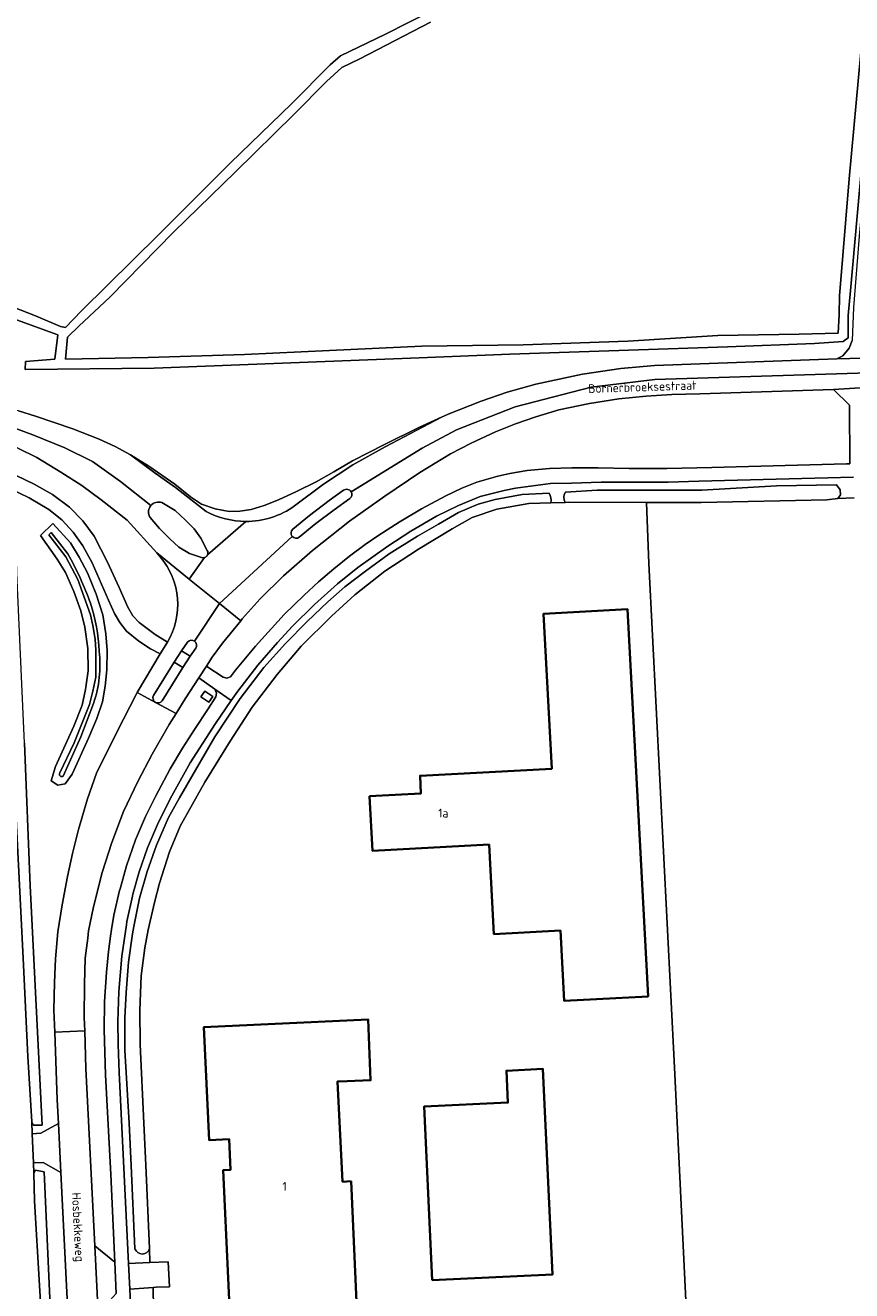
# Model space of a CAD drawing. Header units: metres. Extents: x 245598 to 248629, y 478632 to 481821.
# Tile 15 of 122: x 246513 to 246682, y 480062 to 480320. Entities that reach past the tile are written whole.
import ezdxf
from ezdxf.enums import TextEntityAlignment as Align

# ---------------------------------------------------------------- set-up
doc = ezdxf.new("R2010")
doc.units = ezdxf.units.M
for name, color, linetype, lineweight in [('B-XX-GR-BOUWLAND-GV', 80, 'Continuous', 13), ('B-XX-GR-GRAS-GV', 60, 'Continuous', 13), ('B-XX-GR-GROENVOORZIENING-GV', 80, 'Continuous', 18), ('B-XX-OG-BEBOUWING-GV', 7, 'Continuous', 35), ('B-XX-OG-BEBOUWING-T18', 10, 'Continuous', 18), ('B-XX-OG-TERREIN_ERF-GV', 7, 'Continuous', 18), ('B-XX-OG-TOPOGRAFIE-T18', 10, 'Continuous', 18), ('B-XX-OG-WATER-GV', 130, 'Continuous', 18), ('B-XX-OG-WATER_GREPPEL-GV', 160, 'Continuous', 18), ('B-XX-OG-WATER_SLOOT-GV', 120, 'Continuous', 18), ('B-XX-VH-VERHARDING_GESLOTEN-GV', 252, 'Continuous', 18), ('B-XX-VH-VERHARDING_OPEN-GV', 252, 'Continuous', 18)]:
    doc.layers.add(name, color=color, linetype=linetype, lineweight=lineweight)
doc.styles.add('NLCS-ISO-M-T18', font='NLCS-ISO.ttf', dxfattribs={"height": 1.8})

msp = doc.modelspace()

# ---------------------------------------------------------------- linework, layer by layer
at = {"layer": 'B-XX-GR-BOUWLAND-GV'}
for points in [[(246500.54, 480266.78), (246515.52, 480260.96), (246520.6, 480258.78), (246521.66, 480258.58), (246524.88, 480261.98), (246540.64, 480277.54), (246555.28, 480292.14), (246567.7, 480304.14), (246575.54, 480312.08), (246577.68, 480313.92), (246586.84, 480318.36), (246610.58, 480330.46)], [(246519.072, 479939.817), (246519.06, 479943.02), (246518.2, 479965.58), (246516.72, 479994.72), (246516.462, 480000), (246514.28, 480044.6), (246514.56, 480045.78), (246516.02, 480046.5), (246517.736, 480046.43), (246517.633, 480047.444), (246517.219, 480051.519), (246516.908, 480054.576), (246516.321, 480063.291), (246515.34, 480080.56), (246515.216, 480086.179), (246515.122, 480088.332), (246514.864, 480094.235), (246514.759, 480096.64), (246513.98, 480109.96), (246513.04, 480130), (246511.116, 480167.963), (246508.916, 480220.34)]]:
    msp.add_lwpolyline(points, dxfattribs=at)
at = {"layer": 'B-XX-GR-GRAS-GV'}
for points in [[(246596, 480320.78), (246581.6, 480313.34), (246577.96, 480311.58), (246574.8, 480308.72), (246568.16, 480301.98), (246556.26, 480290.26), (246543.68, 480278), (246530.66, 480264.76), (246524.36, 480258.8), (246522.04, 480256.6), (246521.62, 480252.08), (246538.5, 480252.42), (246558.12, 480253.06), (246575.42, 480253.86), (246594.28, 480254.78), (246614.88, 480255.06), (246636.22, 480255.8), (246654.56, 480256.9), (246671.16, 480257.18), (246679.07, 480257.43), (246679.26, 480261.22), (246679.38, 480265.02), (246681.3, 480288.84), (246684.2, 480319.84)], [(246682.318, 480223.851), (246678.997, 480223.723), (246678.98, 480223.7), (246676.78, 480223.46), (246651.167, 480222.863)], [(246651.167, 480222.863), (246640.041, 480222.897), (246640.511, 480210.454), (246645.72, 480107.713), (246648.134, 480058.874), (246674.085, 480059.172)]]:
    msp.add_lwpolyline(points, dxfattribs=at)
at = {"layer": 'B-XX-GR-GROENVOORZIENING-GV'}
for points in [[(246683.88, 480291.88), (246681.6, 480266.1), (246681.1, 480261), (246681.14, 480256.46), (246680.1, 480255.7), (246674.26, 480255.32), (246656.56, 480254.6), (246638.4, 480253.98), (246612.18, 480253.12), (246593.7, 480252.38), (246539.675, 480250.262), (246513.43, 480249.974), (246513.465, 480251.658), (246519.501, 480252.106), (246520.093, 480257.044), (246504.845, 480262.563)], [(246512.082, 480241.546), (246515.546, 480240.481), (246523.107, 480237.878), (246528.49, 480235.823), (246531.753, 480234.291), (246534.862, 480232.594), (246538.638, 480230.297), (246543.905, 480226.656), (246547.106, 480224.039), (246549.356, 480222.558), (246552.109, 480221.609), (246554.957, 480221.082), (246557.136, 480221.098), (246559.502, 480221.474), (246562.1, 480222.26), (246565.036, 480223.412), (246568.722, 480225.143), (246572.721, 480227.116), (246576.331, 480229.115), (246580.131, 480231.416), (246586.616, 480234.742), (246593.624, 480238.16), (246598.412, 480240.341), (246598.739, 480240.49), (246599.622, 480240.892), (246606.305, 480243.541), (246611.617, 480245.382), (246617.469, 480247.019), (246626.988, 480249.034), (246634.773, 480250.182), (246641.657, 480250.825), (246678.821, 480252.172), (246680.06, 480252.78), (246681.3, 480254.38), (246681.96, 480255.9)], [(246568.336, 480222.196), (246574.223, 480226.654), (246580.156, 480230.561), (246586.769, 480234.222), (246598.412, 480240.341), (246593.624, 480238.16), (246586.616, 480234.742), (246580.131, 480231.416), (246576.331, 480229.115), (246572.721, 480227.116), (246568.722, 480225.143), (246565.036, 480223.412), (246562.1, 480222.26), (246559.502, 480221.474), (246557.136, 480221.098), (246554.957, 480221.082), (246552.109, 480221.609), (246549.356, 480222.558), (246547.106, 480224.039), (246543.905, 480226.656), (246538.638, 480230.297), (246534.862, 480232.594), (246539.934, 480228.904), (246544.068, 480225.962), (246550.321, 480221.092)], [(246505.31, 480236.321), (246504.607, 480233.48), (246504.51, 480232.227), (246504.666, 480231.348), (246505.112, 480230.96), (246509.488, 480229.248), (246511.571, 480228.406), (246515.226, 480226.626), (246519.018, 480224.496), (246522.479, 480221.964), (246525.153, 480219.139), (246527.499, 480216.045), (246530.215, 480210.701), (246532.568, 480205.576), (246534.339, 480201.546), (246535.391, 480199.783), (246536.677, 480198.417), (246539.913, 480195.991), (246542.411, 480194.4)], [(246540.963, 480211.806), (246540.231, 480212.619), (246534.236, 480219.278), (246528.922, 480223.416), (246524.94, 480226.355), (246520.689, 480229.094), (246515.804, 480232.034), (246511.936, 480233.995), (246508, 480235.523), (246505.31, 480236.321)], [(246682.2, 480228.06), (246650.72, 480227.22), (246644.459, 480227.026), (246630.763, 480227.045), (246624.718, 480226.808), (246620.465, 480226.734), (246613.317, 480225.795), (246610.996, 480225.36), (246606.133, 480224.105), (246601.743, 480222.309), (246597.252, 480220.088), (246592.014, 480217.052), (246587.321, 480214.027), (246581.212, 480209.647), (246577.07, 480206.342), (246572.385, 480202.077), (246567.905, 480197.699), (246564.821, 480194.362), (246560.833, 480189.752), (246556.736, 480184.443), (246555.408, 480182.52), (246552.203, 480177.88), (246547.07, 480169.811), (246543.287, 480163.075), (246540.567, 480157.738), (246538.347, 480152.499), (246536.647, 480147.641), (246535.352, 480143.069), (246535.269, 480142.685), (246534.139, 480137.476), (246534.049, 480136.85), (246533.122, 480130.4), (246532.541, 480123.248), (246532.329, 480117.122), (246532.391, 480112.409), (246532.593, 480106.737), (246533.018, 480098.333), (246534.5, 480067.787), (246538.845, 480067.963), (246538.779, 480070.838)], [(246623.499, 480225.012), (246629.964, 480225.39), (246651.287, 480225.42), (246666.54, 480226.3), (246678.76, 480226.5), (246679.5, 480225.46), (246679.54, 480224.46), (246678.997, 480223.723), (246682.318, 480223.851)], [(246513.262, 480173.843), (246514.452, 480144.749), (246516.868, 480095.995), (246515.143, 480096.009), (246514.759, 480096.64), (246514.864, 480094.235), (246516.592, 480094.342), (246520.203, 480096.348), (246519.963, 480101.161), (246519.444, 480114.918), (246519.274, 480119.424), (246519.415, 480125.044), (246519.61, 480129.864), (246520.109, 480135.423), (246520.94, 480140.908), (246522.027, 480146.642), (246523.07, 480151.339), (246524.28, 480156.238), (246526.114, 480162.519), (246527.987, 480167.762), (246532.111, 480176.064), (246536.097, 480183.914), (246536.246, 480184.164), (246540.941, 480192.034), (246538.986, 480193.082), (246536.575, 480194.639), (246534.102, 480196.702), (246532.686, 480198.455), (246531.64, 480200.282), (246530.421, 480202.991), (246527.043, 480210.579), (246525.143, 480214.064), (246523.231, 480216.863), (246520.928, 480219.395), (246518.271, 480221.455), (246514.263, 480223.852), (246510.307, 480225.73)], [(246535.783, 480070.801), (246535.048, 480087.786), (246534.615, 480096.375), (246533.759, 480111.287), (246533.735, 480117.872), (246533.99, 480123.048), (246534.453, 480129.237), (246535.313, 480135.014), (246535.579, 480136.487), (246536.752, 480142.255), (246538.262, 480147.663), (246540.152, 480153.051), (246542.606, 480158.69), (246544.846, 480162.708), (246548.103, 480168.351), (246552.058, 480175.139), (246557.257, 480182.962), (246562.076, 480189.292), (246566.491, 480194.182), (246570.904, 480198.67), (246575.066, 480202.635), (246578.564, 480205.676), (246582.74, 480208.909), (246587.594, 480212.403), (246593.386, 480216.011), (246597.645, 480218.471), (246601.696, 480220.831), (246605.704, 480222.546), (246609.207, 480223.509), (246614.69, 480224.497), (246620.164, 480224.817)], [(246620.549, 480222.828), (246623.483, 480222.922)]]:
    msp.add_lwpolyline(points, dxfattribs=at)
for points in [[(246550.469, 480189.461), (246553.785, 480187.325), (246554.531, 480187.104), (246555.267, 480187.351), (246556.312, 480188.695), (246560.366, 480193.641), (246566.213, 480200.04), (246566.209, 480200.043), (246570.296, 480204.018), (246573.217, 480206.758), (246576.303, 480209.38), (246579.513, 480211.937), (246582.731, 480214.313), (246585.513, 480216.255), (246589.619, 480218.919), (246594.184, 480221.619), (246599.12, 480224.275), (246602.396, 480225.815), (246605.445, 480227.022), (246609.731, 480228.286), (246612.173, 480228.837), (246615.707, 480229.421), (246620.28, 480229.822), (246624.783, 480229.986), (246630.182, 480229.969), (246636.503, 480229.815), (246644.17, 480229.841), (246653.34, 480230), (246680.74, 480230.76), (246681.46, 480230.76), (246681.36, 480242.72), (246678.096, 480245.923), (246650.881, 480245.066), (246645.208, 480244.923), (246639.989, 480244.597), (246634.41, 480244.047), (246628.421, 480243.102), (246622.165, 480241.752), (246617.453, 480240.379), (246613.303, 480238.932), (246609.264, 480237.298), (246604.298, 480235.006), (246600.067, 480232.781), (246593.857, 480229.008), (246586.713, 480224.203), (246579.476, 480219.065), (246571.936, 480213.134), (246566.04, 480207.965), (246561.33, 480203.229), (246557.657, 480199.188), (246557.339, 480198.797), (246553.607, 480194.209), (246551.545, 480191.382), (246550.372, 480189.557)], [(246530.127, 480192.715), (246530.094, 480188.782), (246529.74, 480185.485), (246529.183, 480182.297), (246528.053, 480178.865), (246526.362, 480174.861), (246523.034, 480167.495), (246521.571, 480165.526), (246520.057, 480165.271), (246518.731, 480166.191), (246519.585, 480169.071), (246523.336, 480177.341), (246525.034, 480181.617), (246525.744, 480184.761), (246526.235, 480188.597), (246526.195, 480193.164), (246525.608, 480197.515), (246524.776, 480200.817), (246523.358, 480204.776), (246521.646, 480208.607), (246519.938, 480211.362), (246516.541, 480216.144), (246519.091, 480218.606), (246522.675, 480214.651), (246524.445, 480211.782), (246526.101, 480208.534), (246527.908, 480204.229), (246529.227, 480199.966), (246529.876, 480196.114)], [(246531.027, 480135.883), (246531.517, 480138.807), (246532.661, 480143.783), (246532.767, 480144.165), (246534.07, 480148.857), (246535.926, 480154.11), (246537.911, 480158.892), (246539.954, 480162.944), (246542.995, 480168.593), (246545.467, 480172.814), (246547.947, 480176.658), (246550.693, 480180.822), (246552.263, 480183.312), (246552.437, 480184.064), (246552.073, 480184.85), (246548.785, 480187.13), (246546.027, 480182.899), (246544.189, 480179.903), (246542.785, 480177.614), (246539.279, 480171.573), (246536.389, 480166.058), (246533.438, 480159.888), (246531.052, 480153.588), (246529.125, 480147.459), (246528.6, 480145.398), (246527.263, 480140.15), (246526.35, 480135.6), (246526.169, 480134.077), (246525.683, 480130.001), (246525.485, 480124.691), (246525.478, 480117.944), (246525.568, 480115.192), (246525.817, 480107.533), (246527.614, 480071.388), (246531.69, 480068.057), (246530.854, 480085.936), (246529.817, 480106.265), (246529.513, 480115.445), (246529.568, 480121.111), (246530.014, 480127.137), (246530.401, 480131.391), (246530.796, 480134.508)], [(246549.249, 480183.274), (246550.042, 480184.442), (246551.64, 480183.356), (246550.847, 480182.188)], [(246520.701, 480086.358), (246517.123, 480088.387), (246515.122, 480088.332), (246515.216, 480086.179), (246515.511, 480086.835), (246517.264, 480086.499), (246518.693, 480054.588), (246516.908, 480054.576), (246517.219, 480051.519), (246522.324, 480053.772)], [(246539.49, 480062.921), (246534.755, 480062.573), (246535.384, 480049.645), (246536.948, 480016.708), (246542.954, 480017), (246542.963, 480017), (246545.143, 480018.709), (246545.038, 480020.328), (246540.554, 480020.054), (246539.749, 480045.655)]]:
    msp.add_lwpolyline(points, close=True, dxfattribs=at)
for points in [[(246620.164, 480224.817, -0.1717242), (246620.549, 480222.828)], [(246623.483, 480222.922, -0.2841951), (246623.499, 480225.012)], [(246550.321, 480221.092, 0.1241385), (246558.375, 480219.023)], [(246558.375, 480219.023, 0.1563395), (246568.336, 480222.196)], [(246542.411, 480194.4, 0.3184005), (246540.963, 480211.806)], [(246538.779, 480070.838, -0.731321), (246535.783, 480070.801)]]:
    msp.add_lwpolyline(points, format="xyb", dxfattribs=at)
at = {"layer": 'B-XX-OG-BEBOUWING-GV'}
for points in [[(246583.575, 480163.04), (246584.163, 480151.912), (246607.962, 480153.17), (246608.925, 480134.943), (246622.481, 480135.66), (246623.238, 480121.33), (246640.34, 480122.234), (246636.17, 480201.128), (246619.063, 480200.223), (246620.733, 480168.615), (246593.882, 480167.196), (246594.072, 480163.595)], [(246579.882, 480084.588), (246578.095, 480084.47), (246577.059, 480104.857), (246579.016, 480104.94), (246583.812, 480105.144), (246583.285, 480117.533), (246549.84, 480115.976), (246550.911, 480092.956), (246554.968, 480093.145), (246555.261, 480086.868), (246553.762, 480086.797), (246555.141, 480057.456), (246566.353, 480057.934), (246566.353, 480059.334), (246580.93, 480059.954)], [(246596.37, 480064.413), (246620.887, 480065.571), (246618.911, 480107.438), (246611.475, 480107.087), (246611.781, 480100.594), (246594.7, 480099.788)]]:
    msp.add_lwpolyline(points, close=True, dxfattribs=at)
at = {"layer": 'B-XX-OG-TERREIN_ERF-GV'}
msp.add_lwpolyline([(246648.134, 480058.874), (246645.72, 480107.713), (246640.511, 480210.454), (246640.041, 480222.897), (246624.207, 480222.945), (246623.483, 480222.922), (246620.549, 480222.828), (246616.052, 480222.685), (246609.506, 480221.528), (246604.476, 480219.809), (246600.429, 480217.529), (246593.544, 480213.411), (246586.717, 480208.898), (246580.625, 480204.058), (246575.823, 480199.744), (246569.672, 480193.622), (246564.751, 480187.824), (246559.664, 480181.214), (246555.198, 480174.24), (246550.045, 480165.863), (246544.997, 480156.899), (246542.81, 480151.682), (246540.781, 480145.338), (246539.765, 480141.383), (246538.495, 480135.796), (246537.776, 480132.113), (246537.084, 480126.439), (246536.785, 480119.403), (246536.883, 480112.434), (246537.573, 480096.403), (246537.989, 480087.802), (246538.779, 480070.838), (246538.845, 480067.963), (246542.579, 480068.114), (246542.802, 480063.069), (246540.149, 480062.97), (246539.49, 480062.921), (246539.749, 480045.655)], dxfattribs=at)
for points in [[(246583.575, 480163.04), (246594.072, 480163.595), (246593.882, 480167.196), (246620.733, 480168.615), (246619.063, 480200.223), (246636.17, 480201.128), (246640.34, 480122.234), (246623.238, 480121.33), (246622.481, 480135.66), (246608.925, 480134.943), (246607.962, 480153.17), (246584.163, 480151.912)], [(246579.016, 480104.94), (246577.059, 480104.857), (246578.095, 480084.47), (246579.882, 480084.588), (246580.93, 480059.954), (246566.353, 480059.334), (246566.353, 480057.934), (246555.141, 480057.456), (246553.762, 480086.797), (246555.261, 480086.868), (246554.968, 480093.145), (246550.911, 480092.956), (246549.84, 480115.976), (246583.285, 480117.533), (246583.812, 480105.144)], [(246596.37, 480064.413), (246594.7, 480099.788), (246611.781, 480100.594), (246611.475, 480107.087), (246618.911, 480107.438), (246620.887, 480065.571)]]:
    msp.add_lwpolyline(points, close=True, dxfattribs=at)
at = {"layer": 'B-XX-OG-WATER-GV'}
for points in [[(246522.11, 480212.457), (246518.721, 480216.794), (246518.24, 480216.282), (246521.724, 480211.84), (246524.189, 480207.232), (246526.747, 480199.993), (246527.24, 480197.794), (246527.682, 480195.056), (246527.827, 480192.828), (246527.799, 480187.296), (246527.221, 480184.447), (246526.535, 480181.705), (246523.375, 480173.929), (246520.488, 480167.817)], [(246521.19, 480167.149), (246524.751, 480175.141), (246527.379, 480181.947)]]:
    msp.add_lwpolyline(points, dxfattribs=at)
for points in [[(246526.721, 480202.381, 0.042086), (246522.11, 480212.457)], [(246528.485, 480192.587, 0.0737179), (246526.721, 480202.381)], [(246527.379, 480181.947, 0.1102994), (246528.485, 480192.587)], [(246520.488, 480167.817, 0.8976751), (246521.19, 480167.149)]]:
    msp.add_lwpolyline(points, format="xyb", dxfattribs=at)
at = {"layer": 'B-XX-OG-WATER_GREPPEL-GV'}
for points in [[(246610.58, 480330.46), (246586.84, 480318.36), (246577.68, 480313.92), (246575.54, 480312.08), (246567.7, 480304.14), (246555.28, 480292.14), (246540.64, 480277.54), (246524.88, 480261.98), (246521.66, 480258.58), (246520.6, 480258.78), (246515.52, 480260.96), (246500.54, 480266.78)], [(246684.2, 480319.84), (246681.3, 480288.84), (246679.38, 480265.02), (246679.26, 480261.22), (246679.07, 480257.43), (246671.16, 480257.18), (246654.56, 480256.9), (246636.22, 480255.8), (246614.88, 480255.06), (246594.28, 480254.78), (246575.42, 480253.86), (246558.12, 480253.06), (246538.5, 480252.42), (246521.62, 480252.08), (246522.04, 480256.6), (246524.36, 480258.8), (246530.66, 480264.76), (246543.68, 480278), (246556.26, 480290.26), (246568.16, 480301.98), (246574.8, 480308.72), (246577.96, 480311.58), (246581.6, 480313.34), (246596, 480320.78)], [(246504.845, 480262.563), (246520.093, 480257.044), (246519.501, 480252.106), (246513.465, 480251.658), (246513.43, 480249.974), (246539.675, 480250.262), (246593.7, 480252.38), (246612.18, 480253.12), (246638.4, 480253.98), (246656.56, 480254.6), (246674.26, 480255.32), (246680.1, 480255.7), (246681.14, 480256.46), (246681.1, 480261), (246681.6, 480266.1), (246683.88, 480291.88)], [(246640.041, 480222.897), (246651.167, 480222.863), (246676.78, 480223.46), (246678.98, 480223.7), (246678.997, 480223.723), (246679.54, 480224.46), (246679.5, 480225.46), (246678.76, 480226.5), (246666.54, 480226.3), (246651.287, 480225.42), (246629.964, 480225.39), (246623.499, 480225.012)], [(246620.164, 480224.817), (246614.69, 480224.497), (246609.207, 480223.509), (246605.704, 480222.546), (246601.696, 480220.831), (246597.645, 480218.471), (246593.386, 480216.011), (246587.594, 480212.403), (246582.74, 480208.909), (246578.564, 480205.676), (246575.066, 480202.635), (246570.904, 480198.67), (246566.491, 480194.182), (246562.076, 480189.292), (246557.257, 480182.962), (246552.058, 480175.139), (246548.103, 480168.351), (246544.846, 480162.708), (246542.606, 480158.69), (246540.152, 480153.051), (246538.262, 480147.663), (246536.752, 480142.255), (246535.579, 480136.487), (246535.313, 480135.014), (246534.453, 480129.237), (246533.99, 480123.048), (246533.735, 480117.872), (246533.759, 480111.287), (246534.615, 480096.375), (246535.048, 480087.786), (246535.783, 480070.801)], [(246538.779, 480070.838), (246537.989, 480087.802), (246537.573, 480096.403), (246536.883, 480112.434), (246536.785, 480119.403), (246537.084, 480126.439), (246537.776, 480132.113), (246538.495, 480135.796), (246539.765, 480141.383), (246540.781, 480145.338), (246542.81, 480151.682), (246544.997, 480156.899), (246550.045, 480165.863), (246555.198, 480174.24), (246559.664, 480181.214), (246564.751, 480187.824), (246569.672, 480193.622), (246575.823, 480199.744), (246580.625, 480204.058), (246586.717, 480208.898), (246593.544, 480213.411), (246600.429, 480217.529), (246604.476, 480219.809), (246609.506, 480221.528), (246616.052, 480222.685), (246620.549, 480222.828)], [(246623.483, 480222.922), (246624.207, 480222.945), (246640.041, 480222.897)]]:
    msp.add_lwpolyline(points, dxfattribs=at)
for points in [[(246620.549, 480222.828, 0.1717242), (246620.164, 480224.817)], [(246623.499, 480225.012, 0.2841951), (246623.483, 480222.922)], [(246535.783, 480070.801, 0.731321), (246538.779, 480070.838)]]:
    msp.add_lwpolyline(points, format="xyb", dxfattribs=at)
for points in [[(246511.116, 480167.963), (246513.04, 480130), (246513.98, 480109.96), (246514.759, 480096.64), (246515.143, 480096.009), (246516.868, 480095.995), (246514.452, 480144.749), (246513.262, 480173.843), (246511.755, 480208.535), (246511.507, 480216.721), (246511.353, 480220.589), (246510.042, 480220.455), (246509.362, 480220.386), (246508.916, 480220.34)], [(246515.216, 480086.179), (246515.34, 480080.56), (246516.321, 480063.291), (246516.908, 480054.576), (246518.693, 480054.588), (246517.264, 480086.499), (246515.511, 480086.835)]]:
    msp.add_lwpolyline(points, close=True, dxfattribs=at)
at = {"layer": 'B-XX-OG-WATER_SLOOT-GV'}
msp.add_lwpolyline([(246530.127, 480192.715), (246529.876, 480196.114), (246529.227, 480199.966), (246527.908, 480204.229), (246526.101, 480208.534), (246524.445, 480211.782), (246522.675, 480214.651), (246519.091, 480218.606), (246516.541, 480216.144), (246519.938, 480211.362), (246521.646, 480208.607), (246523.358, 480204.776), (246524.776, 480200.817), (246525.608, 480197.515), (246526.195, 480193.164), (246526.235, 480188.597), (246525.744, 480184.761), (246525.034, 480181.617), (246523.336, 480177.341), (246519.585, 480169.071), (246518.731, 480166.191), (246520.057, 480165.271), (246521.571, 480165.526), (246523.034, 480167.495), (246526.362, 480174.861), (246528.053, 480178.865), (246529.183, 480182.297), (246529.74, 480185.485), (246530.094, 480188.782)], close=True, dxfattribs=at)
for points in [[(246520.488, 480167.817), (246523.375, 480173.929), (246526.535, 480181.705), (246527.221, 480184.447), (246527.799, 480187.296), (246527.827, 480192.828), (246527.682, 480195.056), (246527.24, 480197.794), (246526.747, 480199.993), (246524.189, 480207.232), (246521.724, 480211.84), (246518.24, 480216.282), (246518.721, 480216.794), (246522.11, 480212.457)], [(246527.379, 480181.947), (246524.751, 480175.141), (246521.19, 480167.149)]]:
    msp.add_lwpolyline(points, dxfattribs=at)
for points in [[(246522.11, 480212.457, -0.042086), (246526.721, 480202.381)], [(246526.721, 480202.381, -0.0737179), (246528.485, 480192.587)], [(246528.485, 480192.587, -0.1102994), (246527.379, 480181.947)], [(246521.19, 480167.149, -0.8976751), (246520.488, 480167.817)]]:
    msp.add_lwpolyline(points, format="xyb", dxfattribs=at)
at = {"layer": 'B-XX-VH-VERHARDING_GESLOTEN-GV'}
for points in [[(246691.473, 480330.067), (246688.302, 480330.592), (246688.14, 480328.86), (246685.68, 480302.34), (246683.36, 480277.2), (246682.18, 480262.66), (246681.96, 480255.9), (246681.3, 480254.38), (246680.06, 480252.78), (246678.821, 480252.172), (246689.433, 480252.429), (246687.98, 480253.1), (246686.82, 480253.94), (246685.94, 480255.34), (246685.26, 480257.56), (246685.32, 480264.66), (246688.56, 480301.8)], [(246543.798, 480190.351), (246545.579, 480189.246), (246547.076, 480191.584), (246545.296, 480192.675)], [(246544.189, 480179.903), (246539.966, 480182.153), (246536.246, 480184.164), (246536.097, 480183.914), (246532.111, 480176.064), (246527.987, 480167.762), (246526.114, 480162.519), (246524.28, 480156.238), (246523.07, 480151.339), (246522.027, 480146.642), (246520.94, 480140.908), (246520.109, 480135.423), (246519.61, 480129.864), (246519.415, 480125.044), (246519.274, 480119.424), (246519.444, 480114.918), (246525.568, 480115.192), (246525.478, 480117.944), (246525.485, 480124.691), (246525.683, 480130.001), (246526.169, 480134.077), (246526.35, 480135.6), (246527.263, 480140.15), (246528.6, 480145.398), (246529.125, 480147.459), (246531.052, 480153.588), (246533.438, 480159.888), (246536.389, 480166.058), (246539.279, 480171.573), (246542.785, 480177.614)]]:
    msp.add_lwpolyline(points, close=True, dxfattribs=at)
for points in [[(246689.433, 480252.429), (246678.821, 480252.172), (246641.657, 480250.825), (246634.773, 480250.182), (246626.988, 480249.034), (246617.469, 480247.019), (246611.617, 480245.382), (246606.305, 480243.541), (246599.622, 480240.892), (246598.739, 480240.49), (246598.412, 480240.341), (246586.769, 480234.222), (246580.156, 480230.561), (246574.223, 480226.654), (246568.336, 480222.196)], [(246734.88, 480248.12), (246756.606, 480248.843), (246771.52, 480249.34), (246782.968, 480249.5), (246793.41, 480250.1), (246793.305, 480253.01), (246762.859, 480251.895), (246691.746, 480249.557), (246641.725, 480247.967), (246628.756, 480246.385), (246613.281, 480242.369), (246601.32, 480237.684), (246594.329, 480233.935), (246579.84, 480225.064)], [(246579.84, 480225.064), (246594.329, 480233.935), (246601.32, 480237.684), (246613.281, 480242.369), (246628.756, 480246.385), (246641.725, 480247.967), (246691.746, 480249.557)], [(246687.96, 480246.56), (246678.096, 480245.923), (246681.36, 480242.72), (246681.46, 480230.76), (246680.74, 480230.76), (246653.34, 480230), (246644.17, 480229.841), (246636.503, 480229.815), (246630.182, 480229.969), (246624.783, 480229.986), (246620.28, 480229.822), (246615.707, 480229.421), (246612.173, 480228.837), (246609.731, 480228.286), (246605.445, 480227.022), (246602.396, 480225.815), (246599.12, 480224.275), (246594.184, 480221.619), (246589.619, 480218.919), (246585.513, 480216.255), (246582.731, 480214.313), (246579.513, 480211.937), (246576.303, 480209.38), (246573.217, 480206.758), (246570.296, 480204.018), (246566.209, 480200.043), (246566.213, 480200.04), (246560.366, 480193.641), (246556.312, 480188.695), (246555.267, 480187.351), (246554.531, 480187.104), (246553.785, 480187.325), (246550.469, 480189.461), (246550.372, 480189.557), (246548.785, 480187.13), (246552.073, 480184.85), (246555.408, 480182.52), (246556.736, 480184.443), (246560.833, 480189.752), (246564.821, 480194.362), (246567.905, 480197.699), (246572.385, 480202.077), (246577.07, 480206.342), (246581.212, 480209.647), (246587.321, 480214.027), (246592.014, 480217.052), (246597.252, 480220.088), (246601.743, 480222.309), (246606.133, 480224.105), (246610.996, 480225.36), (246613.317, 480225.795), (246620.465, 480226.734), (246624.718, 480226.808), (246630.763, 480227.045), (246644.459, 480227.026), (246650.72, 480227.22), (246682.2, 480228.06)], [(246567.848, 480215.993), (246552.995, 480202.307), (246557.339, 480198.797), (246557.657, 480199.188), (246561.33, 480203.229), (246566.04, 480207.965), (246571.936, 480213.134), (246579.476, 480219.065), (246586.713, 480224.203), (246593.857, 480229.008), (246600.067, 480232.781), (246604.298, 480235.006), (246609.264, 480237.298), (246613.303, 480238.932), (246617.453, 480240.379), (246622.165, 480241.752), (246628.421, 480243.102), (246634.41, 480244.047), (246639.989, 480244.597), (246645.208, 480244.923), (246650.881, 480245.066), (246678.096, 480245.923), (246687.96, 480246.56), (246734.88, 480248.12)], [(246550.321, 480221.092), (246544.068, 480225.962), (246539.934, 480228.904), (246534.862, 480232.594), (246531.753, 480234.291), (246528.49, 480235.823), (246523.107, 480237.878), (246515.546, 480240.481), (246512.082, 480241.546), (246512.046, 480241.57), (246500.064, 480244.107)], [(246507.378, 480239.497), (246514.968, 480236.689), (246521.523, 480234.015), (246527.129, 480231.254), (246532.821, 480227.201), (246539.017, 480222.256)], [(246539.017, 480222.256), (246532.821, 480227.201), (246527.129, 480231.254), (246521.523, 480234.015), (246514.968, 480236.689), (246507.378, 480239.497)], [(246511.936, 480233.995), (246515.804, 480232.034), (246520.689, 480229.094), (246524.94, 480226.355), (246528.922, 480223.416), (246534.236, 480219.278), (246540.231, 480212.619), (246546.853, 480207.27), (246549.937, 480211.668)], [(246510.307, 480225.73), (246514.263, 480223.852), (246518.271, 480221.455), (246520.928, 480219.395), (246523.231, 480216.863), (246525.143, 480214.064), (246527.043, 480210.579), (246530.421, 480202.991), (246531.64, 480200.282), (246532.686, 480198.455), (246534.102, 480196.702), (246536.575, 480194.639), (246538.986, 480193.082), (246540.941, 480192.034), (246542.411, 480194.4), (246539.913, 480195.991), (246536.677, 480198.417), (246535.391, 480199.783), (246534.339, 480201.546), (246532.568, 480205.576), (246530.215, 480210.701), (246527.499, 480216.045), (246525.153, 480219.139), (246522.479, 480221.964), (246519.018, 480224.496), (246515.226, 480226.626), (246511.571, 480228.406)], [(246567.933, 480217.438), (246571.364, 480220.269), (246575.364, 480223.29), (246578.317, 480225.396)], [(246579.599, 480223.726), (246576.354, 480221.405), (246572.646, 480218.587), (246569.282, 480215.834)], [(246541.285, 480222.866), (246543.962, 480221.241), (246546.049, 480219.386), (246547.837, 480217.541), (246549.207, 480215.624), (246550.533, 480213.122)], [(246549.356, 480211.653), (246546.934, 480212.47), (246544.752, 480213.815), (246542.923, 480215.459), (246540.815, 480217.592), (246539.263, 480219.452)], [(246550.566, 480212.238), (246558.375, 480219.023)], [(246558.375, 480219.023), (246550.566, 480212.238)], [(246550.031, 480211.703), (246549.937, 480211.668), (246546.853, 480207.27), (246546.897, 480207.234), (246552.995, 480202.307), (246567.848, 480215.993)], [(246552.995, 480202.307), (246546.897, 480207.234), (246546.853, 480207.27), (246540.231, 480212.619), (246540.963, 480211.806)], [(246550.372, 480189.557), (246551.545, 480191.382), (246553.607, 480194.209), (246557.339, 480198.797), (246552.995, 480202.307), (246547.94, 480194.626)], [(246547.94, 480194.626), (246552.995, 480202.307)], [(246542.411, 480194.4), (246540.941, 480192.034), (246536.246, 480184.164), (246539.966, 480182.153)], [(246539.586, 480183.58), (246543.798, 480190.351), (246545.296, 480192.675), (246546.518, 480194.439)], [(246548.219, 480193.202), (246547.076, 480191.584), (246545.579, 480189.246), (246541.357, 480182.457)], [(246539.966, 480182.153), (246544.189, 480179.903), (246546.027, 480182.899), (246548.785, 480187.13), (246550.372, 480189.557)], [(246535.384, 480049.645), (246534.755, 480062.573), (246534.5, 480067.787), (246533.018, 480098.333), (246532.593, 480106.737), (246532.391, 480112.409), (246532.329, 480117.122), (246532.541, 480123.248), (246533.122, 480130.4), (246534.049, 480136.85), (246534.139, 480137.476), (246535.269, 480142.685), (246535.352, 480143.069), (246536.647, 480147.641), (246538.347, 480152.499), (246540.567, 480157.738), (246543.287, 480163.075), (246547.07, 480169.811), (246552.203, 480177.88), (246555.408, 480182.52), (246552.073, 480184.85), (246552.437, 480184.064), (246552.263, 480183.312), (246550.693, 480180.822), (246547.947, 480176.658), (246545.467, 480172.814), (246542.995, 480168.593), (246539.954, 480162.944), (246537.911, 480158.892), (246535.926, 480154.11), (246534.07, 480148.857), (246532.767, 480144.165), (246532.661, 480143.783), (246531.517, 480138.807), (246531.027, 480135.883), (246530.796, 480134.508), (246530.401, 480131.391), (246530.014, 480127.137), (246529.568, 480121.111), (246529.513, 480115.445), (246529.817, 480106.265), (246530.854, 480085.936), (246531.69, 480068.057), (246531.989, 480061.68)], [(246528.3, 480057.587), (246527.614, 480071.388), (246525.817, 480107.533), (246525.568, 480115.192), (246519.444, 480114.918), (246519.963, 480101.161), (246520.203, 480096.348), (246520.701, 480086.358), (246522.324, 480053.772)]]:
    msp.add_lwpolyline(points, dxfattribs=at)
for points in [[(246578.317, 480225.396, -0.4425577), (246579.84, 480225.064)], [(246579.84, 480225.064, -0.3659848), (246579.599, 480223.726)], [(246539.263, 480219.452, -0.4074572), (246539.017, 480222.256)], [(246539.017, 480222.256, -0.3218319), (246541.285, 480222.866)], [(246558.375, 480219.023, -0.1241385), (246550.321, 480221.092)], [(246568.336, 480222.196, -0.1563395), (246558.375, 480219.023)], [(246567.848, 480215.993, -0.400491), (246567.933, 480217.438)], [(246569.282, 480215.834, -0.3983934), (246567.848, 480215.993)], [(246550.533, 480213.122, -0.2252234), (246550.566, 480212.238)], [(246540.963, 480211.806, -0.3184005), (246542.411, 480194.4)], [(246549.937, 480211.668, -0.1460802), (246549.356, 480211.653)], [(246550.499, 480212.11, -0.1544122), (246550.031, 480211.703)], [(246550.566, 480212.238, -0.0312435), (246550.499, 480212.11)], [(246546.518, 480194.439, -0.3929713), (246547.94, 480194.626)], [(246547.94, 480194.626, -0.3991191), (246548.219, 480193.202)], [(246539.966, 480182.153, -0.4111675), (246539.586, 480183.58)], [(246541.357, 480182.457, -0.3638293), (246539.966, 480182.153)]]:
    msp.add_lwpolyline(points, format="xyb", dxfattribs=at)
at = {"layer": 'B-XX-VH-VERHARDING_OPEN-GV'}
for points in [[(246578.317, 480225.396), (246575.364, 480223.29), (246571.364, 480220.269), (246567.933, 480217.438)], [(246569.282, 480215.834), (246572.646, 480218.587), (246576.354, 480221.405), (246579.599, 480223.726)], [(246550.533, 480213.122), (246549.207, 480215.624), (246547.837, 480217.541), (246546.049, 480219.386), (246543.962, 480221.241), (246541.285, 480222.866)], [(246539.263, 480219.452), (246540.815, 480217.592), (246542.923, 480215.459), (246544.752, 480213.815), (246546.934, 480212.47), (246549.356, 480211.653)], [(246549.937, 480211.668), (246550.031, 480211.703)], [(246546.518, 480194.439), (246545.296, 480192.675), (246547.076, 480191.584), (246548.219, 480193.202)], [(246541.357, 480182.457), (246545.579, 480189.246), (246543.798, 480190.351), (246539.586, 480183.58)]]:
    msp.add_lwpolyline(points, dxfattribs=at)
for points in [[(246579.84, 480225.064, 0.4425577), (246578.317, 480225.396)], [(246579.599, 480223.726, 0.3659848), (246579.84, 480225.064)], [(246539.017, 480222.256, 0.4074572), (246539.263, 480219.452)], [(246541.285, 480222.866, 0.3218319), (246539.017, 480222.256)], [(246567.933, 480217.438, 0.400491), (246567.848, 480215.993)], [(246567.848, 480215.993, 0.3983934), (246569.282, 480215.834)], [(246550.566, 480212.238, 0.2252234), (246550.533, 480213.122)], [(246549.356, 480211.653, 0.1460802), (246549.937, 480211.668)], [(246550.031, 480211.703, 0.1544122), (246550.499, 480212.11)], [(246550.499, 480212.11, 0.0312435), (246550.566, 480212.238)], [(246547.94, 480194.626, 0.3929713), (246546.518, 480194.439)], [(246548.219, 480193.202, 0.3991191), (246547.94, 480194.626)], [(246539.586, 480183.58, 0.4111675), (246539.966, 480182.153)], [(246539.966, 480182.153, 0.3638293), (246541.357, 480182.457)]]:
    msp.add_lwpolyline(points, format="xyb", dxfattribs=at)
for points in [[(246549.249, 480183.274), (246550.847, 480182.188), (246551.64, 480183.356), (246550.042, 480184.442)], [(246520.701, 480086.358), (246520.203, 480096.348), (246516.592, 480094.342), (246514.864, 480094.235), (246515.122, 480088.332), (246517.123, 480088.387)], [(246531.989, 480061.68), (246531.69, 480068.057), (246527.614, 480071.388), (246528.3, 480057.587)], [(246534.755, 480062.573), (246539.49, 480062.921), (246540.149, 480062.97), (246542.802, 480063.069), (246542.579, 480068.114), (246538.845, 480067.963), (246534.5, 480067.787)]]:
    msp.add_lwpolyline(points, close=True, dxfattribs=at)

# ---------------------------------------------------------------- texts
at = {"layer": 'B-XX-OG-BEBOUWING-T18', "style": 'NLCS-ISO-M-T18'}
for s, p in [('1a', (246598.615, 480159.592)), ('1', (246566.291, 480083.504))]:
    msp.add_text(s, height=1.8, dxfattribs=at).set_placement(p, align=Align.MIDDLE_CENTER)
at = {"layer": 'B-XX-OG-TOPOGRAFIE-T18', "style": 'NLCS-ISO-M-T18'}
for s, rotation, p in [('Bornerbroeksestraat', 1.9, (246639.166, 480246.459)), ('Hosbekkeweg', 273.1, (246524.213, 480075.189))]:
    msp.add_text(s, height=1.8, rotation=rotation, dxfattribs=at).set_placement(p, align=Align.MIDDLE_CENTER)

doc.saveas('drawing.dxf')
